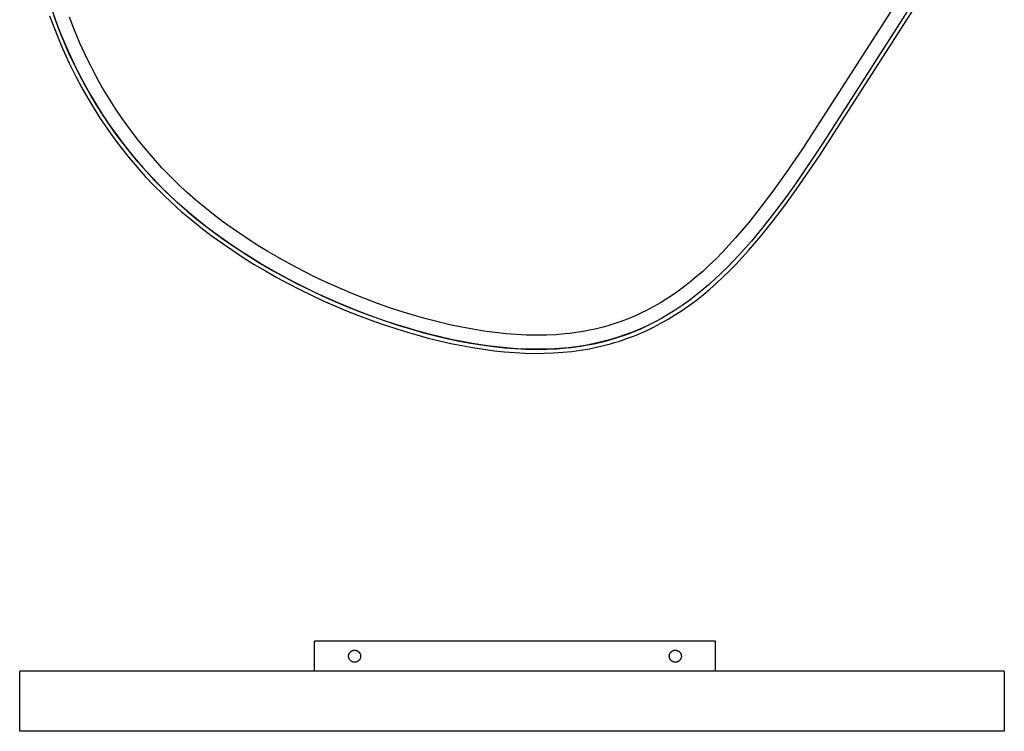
# Model space of a CAD drawing. Header units: millimetres. Extents: x 1723 to 2954, y 531 to 1242.
# Tile 2 of 3: x 2463 to 2954, y 531 to 886. Entities that reach past the tile are written whole.
import ezdxf

# ---------------------------------------------------------------- set-up
doc = ezdxf.new("R2010")
doc.units = ezdxf.units.MM
doc.layers.add('Make2D$visible$Curves', color=7, linetype='Continuous', true_color=0x000000)

msp = doc.modelspace()

# ---------------------------------------------------------------- linework, layer by layer
at = {"layer": 'Make2D$visible$Curves'}
for p, q in [((2920.9, 913.74), (2864.22, 825)), ((2862.16, 818.25), (2920.4, 909.09)), ((2905.95, 903.07), (2853.36, 821.27)), ((2479.36, 890.77), (2481.44, 884.99)), ((2478.15, 888.19), (2480.18, 882.66)), ((2482.36, 882.56), (2480.38, 887.88)), ((2481.44, 884.99), (2483.66, 879.27)), ((2490.15, 881.88), (2487.99, 887.44)), ((2480.18, 882.66), (2482.35, 877.17)), ((2484.1, 878.18), (2482.36, 882.56)), ((2483.66, 879.27), (2486.9, 871.59)), ((2493.3, 874.43), (2490.15, 881.88)), ((2482.35, 877.17), (2484.64, 871.75)), ((2485.92, 873.84), (2484.1, 878.18)), ((2496.7, 867.08), (2493.3, 874.43)), ((2484.64, 871.75), (2487.92, 864.56)), ((2487.82, 869.53), (2485.92, 873.84)), ((2486.9, 871.59), (2490.4, 864.03)), ((2489.81, 865.26), (2487.82, 869.53)), ((2487.92, 864.56), (2491.44, 857.49)), ((2492.77, 859.27), (2489.81, 865.26)), ((2498.5, 863.46), (2496.7, 867.08)), ((2490.4, 864.03), (2492.25, 860.29)), ((2492.25, 860.29), (2494.17, 856.59)), ((2500.36, 859.86), (2498.5, 863.46)), ((2502.28, 856.3), (2500.36, 859.86)), ((2491.44, 857.49), (2494.23, 852.25)), ((2495.91, 853.36), (2492.77, 859.27)), ((2494.17, 856.59), (2496.15, 852.92)), ((2504.27, 852.77), (2502.28, 856.3)), ((2494.23, 852.25), (2497.16, 847.09)), ((2498.74, 848.35), (2495.91, 853.36)), ((2496.15, 852.92), (2498.2, 849.28)), ((2507.46, 847.4), (2504.27, 852.77)), ((2497.16, 847.09), (2500.23, 841.97)), ((2498.2, 849.28), (2501.49, 843.74)), ((2501.69, 843.41), (2498.74, 848.35)), ((2510.8, 842.12), (2507.46, 847.4)), ((2500.23, 841.97), (2503.44, 836.93)), ((2501.49, 843.74), (2504.93, 838.3)), ((2504.8, 838.51), (2501.69, 843.41)), ((2514.28, 836.94), (2510.8, 842.12)), ((2503.44, 836.93), (2506.82, 831.9)), ((2508.03, 833.68), (2504.8, 838.51)), ((2504.93, 838.3), (2508.53, 832.95)), ((2517.92, 831.85), (2514.28, 836.94)), ((2506.82, 831.9), (2510.34, 826.97)), ((2511.42, 828.89), (2508.03, 833.68)), ((2508.53, 832.95), (2512.28, 827.7)), ((2521.77, 826.79), (2517.92, 831.85)), ((2510.34, 826.97), (2514.01, 822.1)), ((2514.93, 824.18), (2511.42, 828.89)), ((2512.28, 827.7), (2516.26, 822.47)), ((2525.76, 821.84), (2521.77, 826.79)), ((2514.01, 822.1), (2517.82, 817.32)), ((2518.59, 819.55), (2514.93, 824.18)), ((2516.26, 822.47), (2520.38, 817.36)), ((2529.9, 817.01), (2525.76, 821.84)), ((2853.36, 821.27), (2845.58, 809.88)), ((2864.22, 825), (2851.32, 805.87)), ((2517.82, 817.32), (2521.79, 812.61)), ((2522.37, 815.01), (2518.59, 819.55)), ((2520.38, 817.36), (2524.66, 812.37)), ((2534.18, 812.3), (2529.9, 817.01)), ((2850.74, 801.57), (2862.16, 818.25)), ((2521.79, 812.61), (2525.89, 808.01)), ((2526.3, 810.53), (2522.37, 815.01)), ((2524.66, 812.37), (2529.08, 807.52)), ((2530.36, 806.16), (2526.3, 810.53)), ((2537.27, 809.08), (2534.18, 812.3)), ((2525.89, 808.01), (2530.16, 803.48)), ((2529.08, 807.52), (2532.26, 804.19)), ((2533.85, 802.59), (2530.36, 806.16)), ((2540.42, 805.93), (2537.27, 809.08)), ((2543.63, 802.84), (2540.42, 805.93)), ((2845.58, 809.88), (2839.47, 801.31)), ((2851.32, 805.87), (2845.68, 797.95)), ((2530.16, 803.48), (2534.56, 799.08)), ((2532.26, 804.19), (2535.52, 800.93)), ((2537.42, 799.09), (2533.85, 802.59)), ((2535.52, 800.93), (2538.84, 797.74)), ((2546.91, 799.82), (2543.63, 802.84)), ((2839.47, 801.31), (2833.16, 792.89)), ((2844.9, 793.5), (2850.74, 801.57)), ((2534.56, 799.08), (2539.08, 794.78)), ((2541.86, 794.96), (2537.42, 799.09)), ((2538.84, 797.74), (2542.23, 794.63)), ((2551.16, 796.09), (2546.91, 799.82)), ((2555.5, 792.47), (2551.16, 796.09)), ((2845.68, 797.95), (2839.96, 790.26)), ((2539.08, 794.78), (2543.83, 790.54)), ((2547.82, 789.75), (2541.86, 794.96)), ((2542.23, 794.63), (2546.61, 790.78)), ((2559.92, 788.95), (2555.5, 792.47)), ((2833.16, 792.89), (2826.89, 784.99)), ((2838.95, 785.67), (2844.9, 793.5)), ((2543.83, 790.54), (2548.69, 786.42)), ((2546.61, 790.78), (2551.08, 787.04)), ((2552.59, 785.82), (2547.82, 789.75)), ((2548.69, 786.42), (2553.66, 782.42)), ((2551.08, 787.04), (2555.63, 783.42)), ((2564.43, 785.54), (2559.92, 788.95)), ((2839.96, 790.26), (2834.14, 782.81)), ((2557.46, 782.02), (2552.59, 785.82)), ((2553.66, 782.42), (2558.78, 778.52)), ((2555.63, 783.42), (2560.26, 779.91)), ((2562.46, 778.3), (2557.46, 782.02)), ((2569.92, 781.57), (2564.43, 785.54)), ((2575.52, 777.75), (2569.92, 781.57)), ((2823.67, 781.11), (2820.37, 777.3)), ((2826.89, 784.99), (2823.67, 781.11)), ((2834.14, 782.81), (2828.23, 775.67)), ((2832.9, 778.12), (2838.95, 785.67)), ((2558.78, 778.52), (2563.99, 774.75)), ((2560.26, 779.91), (2565.9, 775.84)), ((2567.55, 774.7), (2562.46, 778.3)), ((2581.21, 774.07), (2575.52, 777.75)), ((2820.37, 777.3), (2817.19, 773.77)), ((2826.73, 770.91), (2832.9, 778.12)), ((2563.99, 774.75), (2569.32, 771.08)), ((2565.9, 775.84), (2571.65, 771.92)), ((2572.75, 771.2), (2567.55, 774.7)), ((2571.65, 771.92), (2577.47, 768.15)), ((2578.02, 767.81), (2572.75, 771.2)), ((2586.98, 770.53), (2581.21, 774.07)), ((2817.19, 773.77), (2813.94, 770.3)), ((2825.25, 772.25), (2822.2, 768.87)), ((2828.23, 775.67), (2825.25, 772.25)), ((2569.32, 771.08), (2574.73, 767.52)), ((2574.73, 767.52), (2580.24, 764.08)), ((2577.47, 768.15), (2583.39, 764.52)), ((2583.39, 764.52), (2578.02, 767.81)), ((2592.87, 767.09), (2586.98, 770.53)), ((2598.83, 763.79), (2592.87, 767.09)), ((2810.61, 766.9), (2807.2, 763.59)), ((2813.94, 770.3), (2810.61, 766.9)), ((2822.2, 768.87), (2819.17, 765.64)), ((2820.44, 764.07), (2823.62, 767.45)), ((2823.62, 767.45), (2826.73, 770.91)), ((2580.24, 764.08), (2585.82, 760.76)), ((2583.39, 764.52), (2589.41, 761.01)), ((2588.82, 761.34), (2583.39, 764.52)), ((2594.31, 758.28), (2588.82, 761.34)), ((2604.87, 760.62), (2598.83, 763.79)), ((2807.2, 763.59), (2803.92, 760.58)), ((2816.07, 762.46), (2812.98, 759.43)), ((2819.17, 765.64), (2816.07, 762.46)), ((2817.26, 760.82), (2820.44, 764.07)), ((2585.82, 760.76), (2591.48, 757.55)), ((2589.41, 761.01), (2595.51, 757.63)), ((2591.48, 757.55), (2597.19, 754.47)), ((2599.86, 755.33), (2594.31, 758.28)), ((2595.51, 757.63), (2601.68, 754.39)), ((2610.97, 757.58), (2604.87, 760.62)), ((2617.05, 754.71), (2610.97, 757.58)), ((2800.57, 757.66), (2797.13, 754.84)), ((2803.92, 760.58), (2800.57, 757.66)), ((2809.82, 756.48), (2806.68, 753.68)), ((2812.98, 759.43), (2809.82, 756.48)), ((2810.76, 754.63), (2814.01, 757.65)), ((2814.01, 757.65), (2817.26, 760.82)), ((2597.19, 754.47), (2602.95, 751.5)), ((2605.45, 752.49), (2599.86, 755.33)), ((2601.68, 754.39), (2607.91, 751.29)), ((2602.95, 751.5), (2608.77, 748.66)), ((2611.09, 749.76), (2605.45, 752.49)), ((2623.2, 751.97), (2617.05, 754.71)), ((2629.4, 749.35), (2623.2, 751.97)), ((2793.61, 752.12), (2791.01, 750.23)), ((2797.13, 754.84), (2793.61, 752.12)), ((2806.68, 753.68), (2803.46, 750.96)), ((2804.14, 748.92), (2807.44, 751.69)), ((2807.44, 751.69), (2810.76, 754.63)), ((2607.91, 751.29), (2614.13, 748.35)), ((2608.77, 748.66), (2614.59, 745.94)), ((2616.75, 747.16), (2611.09, 749.76)), ((2614.13, 748.35), (2620.41, 745.55)), ((2622.44, 744.67), (2616.75, 747.16)), ((2635.65, 746.86), (2629.4, 749.35)), ((2641.71, 744.59), (2635.65, 746.86)), ((2785.67, 746.64), (2782.93, 744.95)), ((2788.36, 748.4), (2785.67, 746.64)), ((2791.01, 750.23), (2788.36, 748.4)), ((2800.25, 748.38), (2796.97, 745.9)), ((2803.46, 750.96), (2800.25, 748.38)), ((2800.76, 746.25), (2804.14, 748.92)), ((2614.59, 745.94), (2620.47, 743.34)), ((2620.41, 745.55), (2626.74, 742.87)), ((2620.47, 743.34), (2626.33, 740.88)), ((2628.12, 742.31), (2622.44, 744.67)), ((2626.74, 742.87), (2633.13, 740.33)), ((2633.85, 740.05), (2628.12, 742.31)), ((2647.82, 742.44), (2641.71, 744.59)), ((2653.96, 740.42), (2647.82, 742.44)), ((2777.43, 741.85), (2775.56, 740.89)), ((2779.28, 742.85), (2777.43, 741.85)), ((2781.12, 743.89), (2779.28, 742.85)), ((2782.93, 744.95), (2781.12, 743.89)), ((2793.66, 743.54), (2790.28, 741.28)), ((2796.97, 745.9), (2793.66, 743.54)), ((2793.89, 741.28), (2797.36, 743.71)), ((2797.36, 743.71), (2800.76, 746.25)), ((2626.33, 740.88), (2632.24, 738.53)), ((2632.24, 738.53), (2638.1, 736.33)), ((2633.13, 740.33), (2639.32, 738.01)), ((2639.52, 737.94), (2633.85, 740.05)), ((2639.32, 738.01), (2645.56, 735.81)), ((2645.23, 735.93), (2639.52, 737.94)), ((2660.15, 738.53), (2653.96, 740.42)), ((2666.02, 736.87), (2660.15, 738.53)), ((2671.91, 735.34), (2666.02, 736.87)), ((2767.94, 737.39), (2765.99, 736.61)), ((2769.87, 738.21), (2767.94, 737.39)), ((2771.78, 739.07), (2769.87, 738.21)), ((2773.68, 739.96), (2771.78, 739.07)), ((2775.56, 740.89), (2773.68, 739.96)), ((2783.37, 737.12), (2779.83, 735.21)), ((2783.13, 734.7), (2786.77, 736.76)), ((2786.85, 739.14), (2783.37, 737.12)), ((2786.77, 736.76), (2790.37, 738.96)), ((2790.28, 741.28), (2786.85, 739.14)), ((2790.37, 738.96), (2793.89, 741.28)), ((2638.1, 736.33), (2644, 734.23)), ((2644, 734.23), (2649.78, 732.31)), ((2650.83, 734.07), (2645.23, 735.93)), ((2645.56, 735.81), (2651.85, 733.75)), ((2649.78, 732.31), (2655.59, 730.49)), ((2656.46, 732.32), (2650.83, 734.07)), ((2651.85, 733.75), (2658.18, 731.81)), ((2661.98, 730.72), (2656.46, 732.32)), ((2677.84, 733.94), (2671.91, 735.34)), ((2683.8, 732.67), (2677.84, 733.94)), ((2689.29, 731.64), (2683.8, 732.67)), ((2752.26, 732.24), (2750.28, 731.77)), ((2754.23, 732.75), (2752.26, 732.24)), ((2756.19, 733.29), (2754.23, 732.75)), ((2758.14, 733.87), (2756.19, 733.29)), ((2760.07, 734.48), (2758.14, 733.87)), ((2762.06, 735.15), (2760.07, 734.48)), ((2764.03, 735.86), (2762.06, 735.15)), ((2765.99, 736.61), (2764.03, 735.86)), ((2776.25, 733.43), (2772.61, 731.77)), ((2772.67, 731.8), (2774.7, 732.71)), ((2774.7, 732.71), (2776.72, 733.65)), ((2775.66, 730.94), (2779.42, 732.76)), ((2779.83, 735.21), (2776.25, 733.43)), ((2776.72, 733.65), (2779.12, 734.84)), ((2779.42, 732.76), (2783.13, 734.7)), ((2655.59, 730.49), (2661.3, 728.84)), ((2658.18, 731.81), (2664.18, 730.11)), ((2661.3, 728.84), (2667.04, 727.29)), ((2667.54, 729.22), (2661.98, 730.72)), ((2664.18, 730.11), (2670.22, 728.54)), ((2667.04, 727.29), (2672.68, 725.89)), ((2672.98, 727.87), (2667.54, 729.22)), ((2670.22, 728.54), (2676.31, 727.11)), ((2678.45, 726.63), (2672.98, 727.87)), ((2676.31, 727.11), (2682.43, 725.81)), ((2694.81, 730.74), (2689.29, 731.64)), ((2700.35, 729.99), (2694.81, 730.74)), ((2705.91, 729.39), (2700.35, 729.99)), ((2710.93, 728.99), (2705.91, 729.39)), ((2715.96, 728.74), (2710.93, 728.99)), ((2721, 728.65), (2715.96, 728.74)), ((2726.03, 728.72), (2721, 728.65)), ((2730.62, 728.94), (2726.03, 728.72)), ((2735.2, 729.32), (2730.62, 728.94)), ((2737.48, 729.57), (2735.2, 729.32)), ((2739.76, 729.85), (2737.48, 729.57)), ((2742.03, 730.19), (2739.76, 729.85)), ((2744.3, 730.56), (2742.03, 730.19)), ((2748.29, 731.33), (2744.3, 730.56)), ((2750.28, 731.77), (2748.29, 731.33)), ((2761.29, 727.52), (2757.37, 726.35)), ((2758.12, 726.56), (2760.19, 727.18)), ((2760.19, 727.18), (2762.25, 727.83)), ((2765.12, 728.81), (2761.29, 727.52)), ((2762.25, 727.83), (2764.36, 728.54)), ((2763.98, 726.3), (2765.96, 726.99)), ((2764.36, 728.54), (2766.46, 729.3)), ((2768.89, 730.23), (2765.12, 728.81)), ((2765.96, 726.99), (2767.93, 727.71)), ((2766.46, 729.3), (2768.55, 730.09)), ((2767.93, 727.71), (2769.89, 728.47)), ((2768.55, 730.09), (2770.62, 730.92)), ((2772.61, 731.77), (2768.89, 730.23)), ((2769.89, 728.47), (2771.83, 729.26)), ((2770.62, 730.92), (2772.67, 731.8)), ((2771.83, 729.26), (2775.66, 730.94)), ((2672.68, 725.89), (2678.34, 724.61)), ((2678.34, 724.61), (2683.83, 723.49)), ((2683.76, 725.55), (2678.45, 726.63)), ((2682.43, 725.81), (2688.08, 724.75)), ((2689.08, 724.57), (2683.76, 725.55)), ((2683.83, 723.49), (2689.35, 722.5)), ((2688.08, 724.75), (2693.78, 723.82)), ((2694.23, 723.75), (2689.08, 724.57)), ((2689.35, 722.5), (2694.67, 721.67)), ((2693.78, 723.82), (2699.5, 723.04)), ((2699.39, 723.06), (2694.23, 723.75)), ((2704.34, 722.51), (2699.39, 723.06)), ((2699.5, 723.04), (2705.26, 722.42)), ((2709.3, 722.09), (2704.34, 722.51)), ((2705.26, 722.42), (2710.48, 722.01)), ((2714.05, 721.81), (2709.3, 722.09)), ((2732.38, 722.05), (2727.97, 721.79)), ((2731.07, 721.96), (2735.89, 722.35)), ((2736.77, 722.44), (2732.38, 722.05)), ((2735.89, 722.35), (2738.3, 722.61)), ((2741.02, 722.96), (2736.77, 722.44)), ((2738.3, 722.61), (2740.7, 722.92)), ((2740.7, 722.92), (2743.11, 723.27)), ((2745.25, 723.62), (2741.02, 722.96)), ((2743.11, 723.27), (2745.5, 723.66)), ((2749.35, 724.4), (2745.25, 723.62)), ((2745.5, 723.66), (2749.74, 724.48)), ((2747.39, 721.97), (2751.63, 722.85)), ((2753.41, 725.32), (2749.35, 724.4)), ((2749.74, 724.48), (2751.84, 724.94)), ((2751.63, 722.85), (2753.74, 723.34)), ((2751.84, 724.94), (2753.94, 725.45)), ((2757.37, 726.35), (2753.41, 725.32)), ((2753.74, 723.34), (2755.84, 723.86)), ((2753.94, 725.45), (2756.03, 725.98)), ((2755.84, 723.86), (2757.89, 724.42)), ((2756.03, 725.98), (2758.12, 726.56)), ((2757.89, 724.42), (2759.93, 725.01)), ((2759.93, 725.01), (2761.96, 725.63)), ((2761.96, 725.63), (2763.98, 726.3)), ((2694.67, 721.67), (2700, 720.97)), ((2700, 720.97), (2705.11, 720.43)), ((2705.11, 720.43), (2710.24, 720.02)), ((2710.24, 720.02), (2715.15, 719.77)), ((2710.48, 722.01), (2715.72, 721.75)), ((2718.82, 721.67), (2714.05, 721.81)), ((2715.15, 719.77), (2720.07, 719.65)), ((2715.72, 721.75), (2720.98, 721.65)), ((2723.39, 721.66), (2718.82, 721.67)), ((2720.07, 719.65), (2724.8, 719.69)), ((2720.98, 721.65), (2726.25, 721.73)), ((2727.97, 721.79), (2723.39, 721.66)), ((2724.8, 719.69), (2729.53, 719.86)), ((2726.25, 721.73), (2731.07, 721.96)), ((2729.53, 719.86), (2734.09, 720.18)), ((2734.09, 720.18), (2738.63, 720.64)), ((2738.63, 720.64), (2743.03, 721.23)), ((2743.03, 721.23), (2747.39, 721.97)), ((2610.29, 560.96), (2610.29, 575.96)), ((2810.29, 575.96), (2610.29, 575.96)), ((2810.29, 560.96), (2810.29, 575.96)), ((2627.56, 569.7), (2627.6, 569.8)), ((2627.6, 569.8), (2627.65, 569.89)), ((2627.65, 569.89), (2627.7, 569.98)), ((2627.7, 569.98), (2627.76, 570.07)), ((2627.76, 570.07), (2627.81, 570.16)), ((2627.81, 570.16), (2627.87, 570.24)), ((2627.87, 570.24), (2627.94, 570.32)), ((2627.94, 570.32), (2628, 570.4)), ((2628, 570.4), (2628.07, 570.48)), ((2628.07, 570.48), (2628.14, 570.56)), ((2628.14, 570.56), (2628.22, 570.63)), ((2628.22, 570.63), (2628.29, 570.7)), ((2628.29, 570.7), (2628.37, 570.77)), ((2628.37, 570.77), (2628.45, 570.84)), ((2628.45, 570.84), (2628.54, 570.9)), ((2628.54, 570.9), (2628.62, 570.96)), ((2628.62, 570.96), (2628.71, 571.01)), ((2628.71, 571.01), (2628.8, 571.07)), ((2628.8, 571.07), (2628.89, 571.12)), ((2628.89, 571.12), (2628.98, 571.16)), ((2628.98, 571.16), (2629.08, 571.21)), ((2629.08, 571.21), (2629.17, 571.25)), ((2629.17, 571.25), (2629.27, 571.29)), ((2629.27, 571.29), (2629.37, 571.32)), ((2629.37, 571.32), (2629.47, 571.35)), ((2629.47, 571.35), (2629.57, 571.38)), ((2629.57, 571.38), (2629.67, 571.4)), ((2629.67, 571.4), (2629.77, 571.42)), ((2629.77, 571.42), (2629.88, 571.44)), ((2629.88, 571.44), (2629.98, 571.45)), ((2629.98, 571.45), (2630.08, 571.46)), ((2630.08, 571.46), (2630.19, 571.46)), ((2630.19, 571.46), (2630.29, 571.46)), ((2630.29, 571.46), (2630.4, 571.46)), ((2630.4, 571.46), (2630.5, 571.46)), ((2630.5, 571.46), (2630.6, 571.45)), ((2630.6, 571.45), (2630.71, 571.44)), ((2630.71, 571.44), (2630.81, 571.42)), ((2630.81, 571.42), (2630.91, 571.4)), ((2630.91, 571.4), (2631.01, 571.38)), ((2631.01, 571.38), (2631.11, 571.35)), ((2631.11, 571.35), (2631.21, 571.32)), ((2631.21, 571.32), (2631.31, 571.29)), ((2631.31, 571.29), (2631.41, 571.25)), ((2631.41, 571.25), (2631.5, 571.21)), ((2631.5, 571.21), (2631.6, 571.16)), ((2631.6, 571.16), (2631.69, 571.12)), ((2631.69, 571.12), (2631.78, 571.07)), ((2631.78, 571.07), (2631.87, 571.01)), ((2631.87, 571.01), (2631.96, 570.96)), ((2631.96, 570.96), (2632.05, 570.9)), ((2632.05, 570.9), (2632.13, 570.84)), ((2632.13, 570.84), (2632.21, 570.77)), ((2632.21, 570.77), (2632.29, 570.7)), ((2632.29, 570.7), (2632.37, 570.63)), ((2632.37, 570.63), (2632.44, 570.56)), ((2632.44, 570.56), (2632.51, 570.48)), ((2632.51, 570.48), (2632.58, 570.4)), ((2632.58, 570.4), (2632.65, 570.32)), ((2632.65, 570.32), (2632.71, 570.24)), ((2632.71, 570.24), (2632.77, 570.16)), ((2632.77, 570.16), (2632.83, 570.07)), ((2632.83, 570.07), (2632.88, 569.98)), ((2632.88, 569.98), (2632.93, 569.89)), ((2632.93, 569.89), (2632.98, 569.8)), ((2632.98, 569.8), (2633.02, 569.7)), ((2787.56, 569.7), (2787.6, 569.8)), ((2787.6, 569.8), (2787.65, 569.89)), ((2787.65, 569.89), (2787.7, 569.98)), ((2787.7, 569.98), (2787.76, 570.07)), ((2787.76, 570.07), (2787.81, 570.16)), ((2787.81, 570.16), (2787.87, 570.24)), ((2787.87, 570.24), (2787.94, 570.32)), ((2787.94, 570.32), (2788, 570.4)), ((2788, 570.4), (2788.07, 570.48)), ((2788.07, 570.48), (2788.14, 570.56)), ((2788.14, 570.56), (2788.22, 570.63)), ((2788.22, 570.63), (2788.29, 570.7)), ((2788.29, 570.7), (2788.37, 570.77)), ((2788.37, 570.77), (2788.45, 570.84)), ((2788.45, 570.84), (2788.54, 570.9)), ((2788.54, 570.9), (2788.62, 570.96)), ((2788.62, 570.96), (2788.71, 571.01)), ((2788.71, 571.01), (2788.8, 571.07)), ((2788.8, 571.07), (2788.89, 571.12)), ((2788.89, 571.12), (2788.98, 571.16)), ((2788.98, 571.16), (2789.08, 571.21)), ((2789.08, 571.21), (2789.17, 571.25)), ((2789.17, 571.25), (2789.27, 571.29)), ((2789.27, 571.29), (2789.37, 571.32)), ((2789.37, 571.32), (2789.47, 571.35)), ((2789.47, 571.35), (2789.57, 571.38)), ((2789.57, 571.38), (2789.67, 571.4)), ((2789.67, 571.4), (2789.77, 571.42)), ((2789.77, 571.42), (2789.88, 571.44)), ((2789.88, 571.44), (2789.98, 571.45)), ((2789.98, 571.45), (2790.08, 571.46)), ((2790.08, 571.46), (2790.19, 571.46)), ((2790.19, 571.46), (2790.29, 571.46)), ((2790.29, 571.46), (2790.4, 571.46)), ((2790.4, 571.46), (2790.5, 571.46)), ((2790.5, 571.46), (2790.6, 571.45)), ((2790.6, 571.45), (2790.71, 571.44)), ((2790.71, 571.44), (2790.81, 571.42)), ((2790.81, 571.42), (2790.91, 571.4)), ((2790.91, 571.4), (2791.01, 571.38)), ((2791.01, 571.38), (2791.11, 571.35)), ((2791.11, 571.35), (2791.21, 571.32)), ((2791.21, 571.32), (2791.31, 571.29)), ((2791.31, 571.29), (2791.41, 571.25)), ((2791.41, 571.25), (2791.5, 571.21)), ((2791.5, 571.21), (2791.6, 571.16)), ((2791.6, 571.16), (2791.69, 571.12)), ((2791.69, 571.12), (2791.78, 571.07)), ((2791.78, 571.07), (2791.87, 571.01)), ((2791.87, 571.01), (2791.96, 570.96)), ((2791.96, 570.96), (2792.05, 570.9)), ((2792.05, 570.9), (2792.13, 570.84)), ((2792.13, 570.84), (2792.21, 570.77)), ((2792.21, 570.77), (2792.29, 570.7)), ((2792.29, 570.7), (2792.37, 570.63)), ((2792.37, 570.63), (2792.44, 570.56)), ((2792.44, 570.56), (2792.51, 570.48)), ((2792.51, 570.48), (2792.58, 570.4)), ((2792.58, 570.4), (2792.65, 570.32)), ((2792.65, 570.32), (2792.71, 570.24)), ((2792.71, 570.24), (2792.77, 570.16)), ((2792.77, 570.16), (2792.83, 570.07)), ((2792.83, 570.07), (2792.88, 569.98)), ((2792.88, 569.98), (2792.93, 569.89)), ((2792.93, 569.89), (2792.98, 569.8)), ((2792.98, 569.8), (2793.02, 569.7)), ((2627.29, 568.59), (2627.3, 568.7)), ((2627.29, 568.49), (2627.29, 568.59)), ((2627.29, 568.39), (2627.29, 568.49)), ((2627.3, 568.28), (2627.29, 568.39)), ((2627.3, 568.7), (2627.31, 568.8)), ((2627.3, 568.18), (2627.3, 568.28)), ((2627.32, 568.08), (2627.3, 568.18)), ((2627.31, 568.8), (2627.32, 568.91)), ((2627.32, 568.91), (2627.34, 569.01)), ((2627.33, 567.97), (2627.32, 568.08)), ((2627.35, 567.87), (2627.33, 567.97)), ((2627.34, 569.01), (2627.36, 569.11)), ((2627.37, 567.77), (2627.35, 567.87)), ((2627.36, 569.11), (2627.39, 569.21)), ((2627.4, 567.67), (2627.37, 567.77)), ((2627.39, 569.21), (2627.41, 569.31)), ((2627.43, 567.57), (2627.4, 567.67)), ((2627.41, 569.31), (2627.44, 569.41)), ((2627.46, 567.47), (2627.43, 567.57)), ((2627.44, 569.41), (2627.48, 569.51)), ((2627.5, 567.37), (2627.46, 567.47)), ((2627.48, 569.51), (2627.52, 569.61)), ((2627.54, 567.27), (2627.5, 567.37)), ((2627.52, 569.61), (2627.56, 569.7)), ((2627.58, 567.18), (2627.54, 567.27)), ((2627.63, 567.09), (2627.58, 567.18)), ((2627.68, 566.99), (2627.63, 567.09)), ((2627.73, 566.9), (2627.68, 566.99)), ((2627.78, 566.82), (2627.73, 566.9)), ((2627.84, 566.73), (2627.78, 566.82)), ((2627.9, 566.65), (2627.84, 566.73)), ((2627.97, 566.57), (2627.9, 566.65)), ((2628.04, 566.49), (2627.97, 566.57)), ((2628.11, 566.41), (2628.04, 566.49)), ((2628.18, 566.33), (2628.11, 566.41)), ((2628.25, 566.26), (2628.18, 566.33)), ((2628.33, 566.19), (2628.25, 566.26)), ((2628.41, 566.13), (2628.33, 566.19)), ((2628.49, 566.06), (2628.41, 566.13)), ((2628.58, 566), (2628.49, 566.06)), ((2628.67, 565.94), (2628.58, 566)), ((2628.75, 565.89), (2628.67, 565.94)), ((2628.84, 565.84), (2628.75, 565.89)), ((2628.94, 565.79), (2628.84, 565.84)), ((2629.03, 565.74), (2628.94, 565.79)), ((2629.12, 565.7), (2629.03, 565.74)), ((2629.22, 565.66), (2629.12, 565.7)), ((2629.32, 565.63), (2629.22, 565.66)), ((2629.42, 565.59), (2629.32, 565.63)), ((2629.52, 565.57), (2629.42, 565.59)), ((2629.62, 565.54), (2629.52, 565.57)), ((2629.72, 565.52), (2629.62, 565.54)), ((2629.82, 565.5), (2629.72, 565.52)), ((2629.93, 565.49), (2629.82, 565.5)), ((2630.03, 565.48), (2629.93, 565.49)), ((2630.13, 565.47), (2630.03, 565.48)), ((2630.24, 565.46), (2630.13, 565.47)), ((2630.34, 565.46), (2630.24, 565.46)), ((2630.45, 565.47), (2630.34, 565.46)), ((2630.55, 565.48), (2630.45, 565.47)), ((2630.65, 565.49), (2630.55, 565.48)), ((2630.76, 565.5), (2630.65, 565.49)), ((2630.86, 565.52), (2630.76, 565.5)), ((2630.96, 565.54), (2630.86, 565.52)), ((2631.06, 565.57), (2630.96, 565.54)), ((2631.16, 565.59), (2631.06, 565.57)), ((2631.26, 565.63), (2631.16, 565.59)), ((2631.36, 565.66), (2631.26, 565.63)), ((2631.46, 565.7), (2631.36, 565.66)), ((2631.55, 565.74), (2631.46, 565.7)), ((2631.65, 565.79), (2631.55, 565.74)), ((2631.74, 565.84), (2631.65, 565.79)), ((2631.83, 565.89), (2631.74, 565.84)), ((2631.92, 565.94), (2631.83, 565.89)), ((2632, 566), (2631.92, 565.94)), ((2632.09, 566.06), (2632, 566)), ((2632.17, 566.13), (2632.09, 566.06)), ((2632.25, 566.19), (2632.17, 566.13)), ((2632.33, 566.26), (2632.25, 566.19)), ((2632.4, 566.33), (2632.33, 566.26)), ((2632.48, 566.41), (2632.4, 566.33)), ((2632.55, 566.49), (2632.48, 566.41)), ((2632.61, 566.57), (2632.55, 566.49)), ((2632.68, 566.65), (2632.61, 566.57)), ((2632.74, 566.73), (2632.68, 566.65)), ((2632.8, 566.82), (2632.74, 566.73)), ((2632.85, 566.9), (2632.8, 566.82)), ((2632.91, 566.99), (2632.85, 566.9)), ((2632.96, 567.09), (2632.91, 566.99)), ((2633, 567.18), (2632.96, 567.09)), ((2633.04, 567.27), (2633, 567.18)), ((2633.02, 569.7), (2633.07, 569.61)), ((2633.08, 567.37), (2633.04, 567.27)), ((2633.07, 569.61), (2633.1, 569.51)), ((2633.12, 567.47), (2633.08, 567.37)), ((2633.1, 569.51), (2633.14, 569.41)), ((2633.15, 567.57), (2633.12, 567.47)), ((2633.14, 569.41), (2633.17, 569.31)), ((2633.18, 567.67), (2633.15, 567.57)), ((2633.17, 569.31), (2633.2, 569.21)), ((2633.21, 567.77), (2633.18, 567.67)), ((2633.2, 569.21), (2633.22, 569.11)), ((2633.23, 567.87), (2633.21, 567.77)), ((2633.22, 569.11), (2633.24, 569.01)), ((2633.25, 567.97), (2633.23, 567.87)), ((2633.24, 569.01), (2633.26, 568.91)), ((2633.27, 568.08), (2633.25, 567.97)), ((2633.26, 568.91), (2633.27, 568.8)), ((2633.27, 568.8), (2633.28, 568.7)), ((2633.28, 568.18), (2633.27, 568.08)), ((2633.28, 568.7), (2633.29, 568.59)), ((2633.29, 568.28), (2633.28, 568.18)), ((2633.29, 568.59), (2633.29, 568.49)), ((2633.29, 568.49), (2633.29, 568.39)), ((2633.29, 568.39), (2633.29, 568.28)), ((2787.29, 568.59), (2787.3, 568.7)), ((2787.29, 568.49), (2787.29, 568.59)), ((2787.29, 568.39), (2787.29, 568.49)), ((2787.3, 568.28), (2787.29, 568.39)), ((2787.3, 568.7), (2787.31, 568.8)), ((2787.3, 568.18), (2787.3, 568.28)), ((2787.32, 568.08), (2787.3, 568.18)), ((2787.31, 568.8), (2787.32, 568.91)), ((2787.32, 568.91), (2787.34, 569.01)), ((2787.33, 567.97), (2787.32, 568.08)), ((2787.35, 567.87), (2787.33, 567.97)), ((2787.34, 569.01), (2787.36, 569.11)), ((2787.37, 567.77), (2787.35, 567.87)), ((2787.36, 569.11), (2787.39, 569.21)), ((2787.4, 567.67), (2787.37, 567.77)), ((2787.39, 569.21), (2787.41, 569.31)), ((2787.43, 567.57), (2787.4, 567.67)), ((2787.41, 569.31), (2787.44, 569.41)), ((2787.46, 567.47), (2787.43, 567.57)), ((2787.44, 569.41), (2787.48, 569.51)), ((2787.5, 567.37), (2787.46, 567.47)), ((2787.48, 569.51), (2787.52, 569.61)), ((2787.54, 567.27), (2787.5, 567.37)), ((2787.52, 569.61), (2787.56, 569.7)), ((2787.58, 567.18), (2787.54, 567.27)), ((2787.63, 567.09), (2787.58, 567.18)), ((2787.68, 566.99), (2787.63, 567.09)), ((2787.73, 566.9), (2787.68, 566.99)), ((2787.78, 566.82), (2787.73, 566.9)), ((2787.84, 566.73), (2787.78, 566.82)), ((2787.9, 566.65), (2787.84, 566.73)), ((2787.97, 566.57), (2787.9, 566.65)), ((2788.04, 566.49), (2787.97, 566.57)), ((2788.11, 566.41), (2788.04, 566.49)), ((2788.18, 566.33), (2788.11, 566.41)), ((2788.25, 566.26), (2788.18, 566.33)), ((2788.33, 566.19), (2788.25, 566.26)), ((2788.41, 566.13), (2788.33, 566.19)), ((2788.49, 566.06), (2788.41, 566.13)), ((2788.58, 566), (2788.49, 566.06)), ((2788.67, 565.94), (2788.58, 566)), ((2788.75, 565.89), (2788.67, 565.94)), ((2788.84, 565.84), (2788.75, 565.89)), ((2788.94, 565.79), (2788.84, 565.84)), ((2789.03, 565.74), (2788.94, 565.79)), ((2789.12, 565.7), (2789.03, 565.74)), ((2789.22, 565.66), (2789.12, 565.7)), ((2789.32, 565.63), (2789.22, 565.66)), ((2789.42, 565.59), (2789.32, 565.63)), ((2789.52, 565.57), (2789.42, 565.59)), ((2789.62, 565.54), (2789.52, 565.57)), ((2789.72, 565.52), (2789.62, 565.54)), ((2789.82, 565.5), (2789.72, 565.52)), ((2789.93, 565.49), (2789.82, 565.5)), ((2790.03, 565.48), (2789.93, 565.49)), ((2790.13, 565.47), (2790.03, 565.48)), ((2790.24, 565.46), (2790.13, 565.47)), ((2790.34, 565.46), (2790.24, 565.46)), ((2790.45, 565.47), (2790.34, 565.46)), ((2790.55, 565.48), (2790.45, 565.47)), ((2790.65, 565.49), (2790.55, 565.48)), ((2790.76, 565.5), (2790.65, 565.49)), ((2790.86, 565.52), (2790.76, 565.5)), ((2790.96, 565.54), (2790.86, 565.52)), ((2791.06, 565.57), (2790.96, 565.54)), ((2791.16, 565.59), (2791.06, 565.57)), ((2791.26, 565.63), (2791.16, 565.59)), ((2791.36, 565.66), (2791.26, 565.63)), ((2791.46, 565.7), (2791.36, 565.66)), ((2791.55, 565.74), (2791.46, 565.7)), ((2791.65, 565.79), (2791.55, 565.74)), ((2791.74, 565.84), (2791.65, 565.79)), ((2791.83, 565.89), (2791.74, 565.84)), ((2791.92, 565.94), (2791.83, 565.89)), ((2792, 566), (2791.92, 565.94)), ((2792.09, 566.06), (2792, 566)), ((2792.17, 566.13), (2792.09, 566.06)), ((2792.25, 566.19), (2792.17, 566.13)), ((2792.33, 566.26), (2792.25, 566.19)), ((2792.4, 566.33), (2792.33, 566.26)), ((2792.48, 566.41), (2792.4, 566.33)), ((2792.55, 566.49), (2792.48, 566.41)), ((2792.61, 566.57), (2792.55, 566.49)), ((2792.68, 566.65), (2792.61, 566.57)), ((2792.74, 566.73), (2792.68, 566.65)), ((2792.8, 566.82), (2792.74, 566.73)), ((2792.85, 566.9), (2792.8, 566.82)), ((2792.91, 566.99), (2792.85, 566.9)), ((2792.96, 567.09), (2792.91, 566.99)), ((2793, 567.18), (2792.96, 567.09)), ((2793.04, 567.27), (2793, 567.18)), ((2793.02, 569.7), (2793.07, 569.61)), ((2793.08, 567.37), (2793.04, 567.27)), ((2793.07, 569.61), (2793.1, 569.51)), ((2793.12, 567.47), (2793.08, 567.37)), ((2793.1, 569.51), (2793.14, 569.41)), ((2793.15, 567.57), (2793.12, 567.47)), ((2793.14, 569.41), (2793.17, 569.31)), ((2793.18, 567.67), (2793.15, 567.57)), ((2793.17, 569.31), (2793.2, 569.21)), ((2793.21, 567.77), (2793.18, 567.67)), ((2793.2, 569.21), (2793.22, 569.11)), ((2793.23, 567.87), (2793.21, 567.77)), ((2793.22, 569.11), (2793.24, 569.01)), ((2793.25, 567.97), (2793.23, 567.87)), ((2793.24, 569.01), (2793.26, 568.91)), ((2793.27, 568.08), (2793.25, 567.97)), ((2793.26, 568.91), (2793.27, 568.8)), ((2793.27, 568.8), (2793.28, 568.7)), ((2793.28, 568.18), (2793.27, 568.08)), ((2793.28, 568.7), (2793.29, 568.59)), ((2793.29, 568.28), (2793.28, 568.18)), ((2793.29, 568.59), (2793.29, 568.49)), ((2793.29, 568.49), (2793.29, 568.39)), ((2793.29, 568.39), (2793.29, 568.28)), ((2463.22, 530.96), (2463.22, 560.96)), ((2551.59, 560.96), (2463.22, 560.96)), ((2610.29, 560.96), (2551.59, 560.96)), ((2810.29, 560.96), (2610.29, 560.96)), ((2954.39, 560.96), (2810.29, 560.96)), ((2954.39, 560.96), (2954.39, 530.96)), ((2551.59, 530.96), (2463.22, 530.96)), ((2954.39, 530.96), (2551.59, 530.96))]:
    msp.add_line(p, q, dxfattribs=at)

doc.saveas('drawing.dxf')
